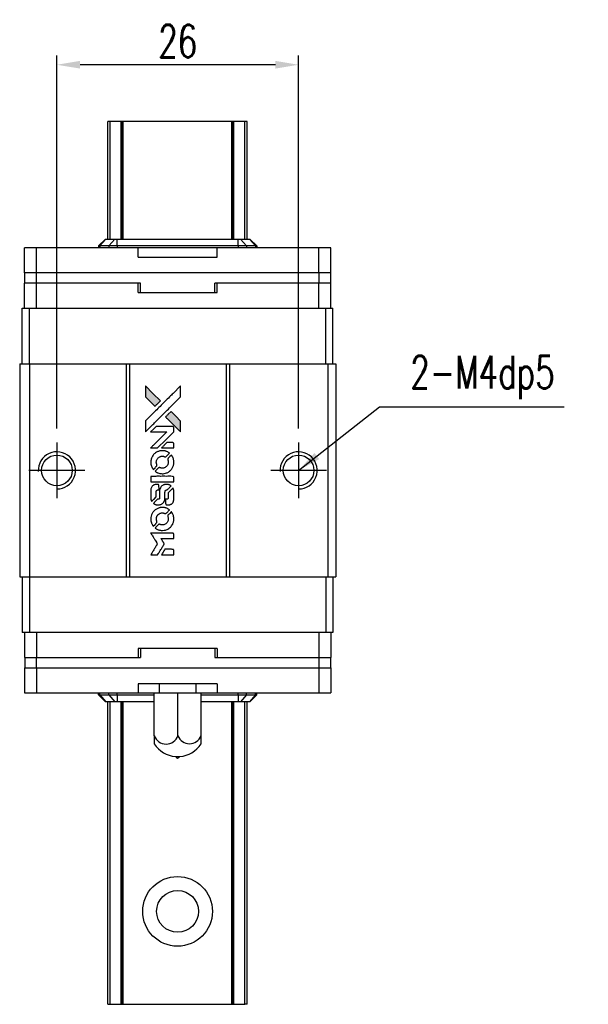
# Model space of a CAD drawing. Header units: millimetres. Extents: x 918 to 1136, y 75 to 247.
# Tile 2 of 3: x 934 to 995, y 141 to 247. Entities that reach past the tile are written whole.
import ezdxf

# ---------------------------------------------------------------- set-up
doc = ezdxf.new("R2010")
doc.units = ezdxf.units.MM
doc.header["$LTSCALE"] = 0.15
doc.layers.get('0').update_dxf_attribs({"linetype": 'CONTINUOUS'})
doc.layers.get('Defpoints').update_dxf_attribs({"linetype": 'CONTINUOUS'})
doc.styles.add('DIM-7', font='SIMPLEX.shx', dxfattribs={"width": 0.7, "bigfont": 'chineset.shx'})
doc.dimstyles.new('CNS', dxfattribs={"dimtxt": 3.5, "dimasz": 2.5, "dimexe": 1, "dimexo": 1.5, "dimgap": 0.09, "dimtad": 0, "dimdsep": 46, "dimtxsty": 'DIM-7', "dimcen": 0.09, "dimclrd": 1, "dimclre": 1, "dimclrt": 4, "dimadec": 0, "dimazin": 0, "dimtfac": 1, "dimtix": 1, "dimtmove": 2, "dimatfit": 3, "dimfxl": 1, "dimtvp": 0.971429, "dimtolj": 1, "dimarcsym": 0})

# ---------------------------------------------------------------- blocks, each defined once
blk = doc.blocks.new('A$C2c6fde5b')
at = {"linetype": 'Continuous'}
h = blk.add_hatch(color=256, dxfattribs=at)
h.dxf.hatch_style = 1
h.paths.add_polyline_path([(0, 18.17), (0, 17.58), (0, 16.99), (0.51, 16.49, 0.000288), (0.71, 16.29, 0.000479), (0.87, 16.13, 0.000013), (1.02, 15.98, 0.197177), (1.02, 15.98, 0.197497), (1.02, 15.98, 0.00004), (1.11, 16.07, 0.000834), (1.2, 16.16, 0.000506), (1.32, 16.27), (1.61, 16.56), (0.8, 17.36)])
h.paths.add_polyline_path([(2.75, 15.42), (2.46, 15.13, 0.000476), (2.35, 15.01, 0.000789), (2.25, 14.92, 0.000035), (2.17, 14.83, 0.19758), (2.17, 14.83, 0.198396), (2.17, 14.83, 0.000019), (2.28, 14.71, 0.000582), (2.41, 14.59, 0.000351), (2.56, 14.43, 0.000108), (3.21, 13.79, 0.000692), (3.53, 13.47, 0.000077), (3.76, 13.24, 0.197527), (3.77, 13.24, 0.410181), (3.77, 13.24, 0.000493), (3.77, 13.36, 0.002424), (3.78, 13.53, 0.000529), (3.78, 13.81), (3.78, 14.39), (3.26, 14.9)])
for points in [[(0.51, 16.49, 0.000288), (0.71, 16.29, 0.000479), (0.87, 16.13, 0.000013), (1.02, 15.98, 0.197177), (1.02, 15.98, 0.197497), (1.02, 15.98, 0.00004), (1.11, 16.07, 0.000836), (1.2, 16.16, 0.000505), (1.32, 16.27), (1.61, 16.56), (0.8, 17.36), (0, 18.17), (0, 17.58), (0, 16.99)], [(0.71, 13.93, -0.000056), (1.06, 14.28, -0.000021), (1.55, 14.77, -0.000021), (2.09, 15.31, -0.000025), (2.59, 15.81), (3.78, 16.99), (3.77, 17.58), (3.77, 18.16), (2.98, 17.37, 0.000274), (2.6, 16.99, 0.000123), (2.1, 16.5, 0.000121), (1.57, 15.97, 0.000165), (1.09, 15.49), (0, 14.4), (0, 13.81), (0, 13.22)], [(2.56, 14.43, 0.000108), (3.21, 13.79, 0.000692), (3.53, 13.47, 0.000077), (3.76, 13.24, 0.197527), (3.77, 13.24, 0.410182), (3.77, 13.24, 0.000493), (3.77, 13.36, 0.002424), (3.78, 13.53, 0.000529), (3.78, 13.81), (3.78, 14.39), (3.26, 14.9), (2.75, 15.42), (2.46, 15.13, 0.000476), (2.35, 15.01, 0.000789), (2.25, 14.92, 0.000035), (2.17, 14.83, 0.19758), (2.17, 14.83, 0.198396), (2.17, 14.83, 0.000019), (2.28, 14.71, 0.000582), (2.41, 14.59, 0.000351)], [(0.94, 11.49), (1.31, 11.49), (2.18, 12.36), (3.05, 13.23), (3.05, 13.47, 0.0008), (3.05, 13.63, 0.010795), (3.04, 13.69, 0.030495), (3.04, 13.72, 0.080372), (3.03, 13.74, 0.03816), (3.02, 13.76, 0.041799), (3, 13.78, 0.042486), (2.99, 13.79, 0.042078), (2.97, 13.8, 0.099276), (2.94, 13.81, 0.003302), (2.81, 13.81, 0.002586), (2.6, 13.81, 0.000204), (2.04, 13.81), (1.14, 13.81), (0.85, 13.52), (0.56, 13.23), (1.43, 13.23), (2.29, 13.22), (1.44, 12.37, 0.000253), (1.11, 12.04, 0.000412), (0.83, 11.77, 0.000041), (0.58, 11.52, 0.041338), (0.57, 11.51), (0.56, 11.49)], [(2.39, 11.49), (3.05, 11.49), (3.05, 11.73), (3.05, 11.98), (3.03, 12.01, 0.03146), (3.02, 12.02, 0.026444), (3.01, 12.03, 0.026444), (3, 12.04, 0.031457), (2.98, 12.05), (2.95, 12.07), (2.63, 12.07), (2.31, 12.07), (2.02, 11.79, 0.000745), (1.91, 11.68, 0.001228), (1.82, 11.58, 0.000087), (1.74, 11.5, 0.195134), (1.74, 11.49, 0.412117), (1.74, 11.49, 0.000048), (1.93, 11.49, 0.00109), (2.14, 11.49, 0.000653)], [(0.58, 9.83, 0.023681), (0.59, 9.72, 0.022402), (0.62, 9.62, 0.021929), (0.66, 9.52, 0.020503), (0.7, 9.42, 0.013745), (0.73, 9.36, 0.009767), (0.77, 9.3, 0.009658), (0.8, 9.24, 0.027804), (0.83, 9.2), (0.84, 9.19), (1.03, 9.37, 0.002053), (1.11, 9.46, 0.006738), (1.17, 9.52, 0.007826), (1.21, 9.56, 0.063909), (1.22, 9.58, 0.061532), (1.23, 9.61, 0.068674), (1.24, 9.65, 0.052072), (1.23, 9.69, 0.019648), (1.21, 9.74, -0.018366), (1.19, 9.8, -0.0288), (1.18, 9.86, -0.029061), (1.17, 9.92, -0.019155), (1.17, 9.99, -0.053809), (1.2, 10.13, -0.058833), (1.25, 10.27, -0.058566), (1.33, 10.38, -0.052525), (1.44, 10.48, -0.044733), (1.53, 10.54, -0.040573), (1.64, 10.58, -0.041123), (1.74, 10.61, -0.04951), (1.85, 10.61, -0.017369), (1.9, 10.6, -0.024255), (1.94, 10.6, -0.023787), (1.98, 10.58, -0.015798), (2.03, 10.57, 0.010631), (2.06, 10.55, 0.033653), (2.08, 10.55, 0.037806), (2.1, 10.55, 0.016307), (2.13, 10.55, 0.068179), (2.18, 10.55, 0.095747), (2.22, 10.57, 0.033418), (2.28, 10.62, 0.002133), (2.43, 10.78, 0.001452), (2.52, 10.87, 0.012393), (2.56, 10.91, 0.020479), (2.58, 10.93, 0.344362), (2.57, 10.94, 0.074287), (2.55, 10.96, 0.005454), (2.49, 11.01, 0.008391), (2.42, 11.05, 0.017097), (2.36, 11.08, 0.027375), (2.24, 11.13, 0.02835), (2.12, 11.17, 0.027723), (1.99, 11.19, 0.023913), (1.86, 11.2, 0.027047), (1.7, 11.19, 0.031685), (1.55, 11.17, 0.032425), (1.4, 11.13, 0.031013), (1.26, 11.07, 0.037914), (1.09, 10.97, 0.040153), (0.95, 10.85, 0.039834), (0.82, 10.71, 0.036173), (0.71, 10.54, 0.040752), (0.64, 10.38, 0.035885), (0.6, 10.2, 0.035491), (0.57, 10.01, 0.037615)], [(1.08, 8.96, 0.018008), (1.14, 8.92, 0.009842), (1.2, 8.88, 0.009807), (1.28, 8.85, 0.015716), (1.34, 8.82, 0.048467), (1.56, 8.75, 0.045841), (1.79, 8.72, 0.046006), (2.03, 8.74, 0.049638), (2.25, 8.8, 0.064819), (2.54, 8.95, 0.06695), (2.78, 9.17, 0.066691), (2.95, 9.45, 0.063505), (3.04, 9.76, 0.03135), (3.05, 9.84, 0.010439), (3.05, 9.96, 0.010391), (3.05, 10.08, 0.032408), (3.04, 10.16, 0.015696), (3.02, 10.25, 0.018095), (3, 10.34, 0.018551), (2.97, 10.42, 0.018352), (2.93, 10.5, 0.015568), (2.9, 10.56, 0.009832), (2.87, 10.62, 0.009795), (2.83, 10.68, 0.023727), (2.8, 10.72), (2.79, 10.73), (2.61, 10.56, 0.001528), (2.5, 10.45, 0.010022), (2.45, 10.4, 0.019586), (2.43, 10.37, 0.061865), (2.41, 10.34, 0.055054), (2.4, 10.31, 0.061607), (2.4, 10.27, 0.048725), (2.4, 10.22, 0.020221), (2.42, 10.16, -0.017722), (2.44, 10.1, -0.02685), (2.45, 10.04, -0.02759), (2.45, 9.99, -0.020233), (2.45, 9.93, -0.04793), (2.44, 9.81, -0.048386), (2.4, 9.69, -0.047866), (2.33, 9.59, -0.044964), (2.25, 9.5, -0.04333), (2.16, 9.42, -0.050921), (2.05, 9.36, -0.051473), (1.94, 9.33, -0.0459), (1.82, 9.32, -0.019014), (1.76, 9.32, -0.024114), (1.71, 9.33, -0.025081), (1.66, 9.34, -0.023892), (1.61, 9.36, 0.008624), (1.57, 9.37, 0.026486), (1.54, 9.38, 0.035074), (1.51, 9.38, 0.02756), (1.49, 9.38, 0.087163), (1.45, 9.37, 0.073291), (1.41, 9.35, 0.028074), (1.35, 9.3, 0.002594), (1.22, 9.17), (1.04, 8.99)], [(1.81, 7.85), (3.05, 7.85), (3.05, 8.1), (3.05, 8.34), (3.03, 8.37, 0.071429), (3.01, 8.39, 0.054799), (2.99, 8.41, 0.053585), (2.96, 8.43, 0.060698), (2.93, 8.44, 0.033975), (2.88, 8.44, 0.000112), (2.25, 8.44, 0.000726), (1.63, 8.44, 0.001084), (1.1, 8.44), (0.57, 8.43), (0.57, 8.14), (0.57, 7.85)], [(0.58, 6.04, 0.018538), (0.58, 6, 0.010695), (0.59, 5.96, 0.01068), (0.6, 5.92, 0.017678), (0.61, 5.88, 0.013849), (0.63, 5.84, 0.011814), (0.64, 5.79, 0.004513), (0.66, 5.75, 0.290035), (0.67, 5.75, 0.196418), (0.67, 5.75, 0.000124), (0.74, 5.82, 0.001477), (0.82, 5.9, 0.000898), (0.92, 6), (1.17, 6.24), (1.17, 6.55, -0.001471), (1.17, 6.79, -0.028714), (1.17, 6.86, -0.097073), (1.19, 6.9, -0.084199), (1.22, 6.93, -0.042698), (1.24, 6.95, -0.053912), (1.26, 6.96, -0.051004), (1.29, 6.97, -0.032967), (1.32, 6.97, 0.00807), (1.33, 6.97, 0.003023), (1.36, 6.97, 0.002994), (1.38, 6.97, 0.003629), (1.4, 6.97), (1.46, 6.98), (1.46, 7.21, 0.001618), (1.45, 7.33, 0.005206), (1.45, 7.4, 0.00535), (1.45, 7.45, 0.060675), (1.45, 7.47, 0.048484), (1.44, 7.48, 0.02389), (1.44, 7.5, 0.022812), (1.43, 7.51, 0.02462), (1.41, 7.52, 0.061781), (1.39, 7.55, 0.080179), (1.35, 7.56, 0.048561), (1.31, 7.57, 0.010021), (1.22, 7.57, 0.016602), (1.11, 7.57, 0.031409), (1.03, 7.55, 0.036474), (0.95, 7.53, 0.03439), (0.88, 7.5, 0.065928), (0.76, 7.42, 0.069066), (0.67, 7.31, 0.065697), (0.61, 7.18, 0.051559), (0.58, 7.02, 0.020904), (0.57, 6.94, 0.000451), (0.57, 6.53, 0.000419), (0.57, 6.12, 0.022759)], [(0.9, 5.5, 0.023289), (0.96, 5.46, 0.026845), (1.01, 5.43, 0.026047), (1.08, 5.41, 0.019751), (1.15, 5.39, 0.013249), (1.19, 5.38, 0.025169), (1.23, 5.37, 0.016532), (1.27, 5.37, 0.002937), (1.35, 5.37, 0.003317), (1.42, 5.37, 0.011808), (1.46, 5.37, 0.01777), (1.49, 5.38, 0.021476), (1.52, 5.38, 0.04325), (1.66, 5.42, 0.045753), (1.78, 5.49, 0.04649), (1.88, 5.57, 0.047672), (1.97, 5.67, 0.025315), (1.99, 5.71, 0.015208), (2.02, 5.76, 0.01512), (2.05, 5.82, 0.022488), (2.07, 5.87, 0.027857), (2.09, 5.95, 0.034138), (2.1, 6.02, 0.014286), (2.1, 6.14, 0.00124), (2.1, 6.43, -0.00103), (2.1, 6.6, -0.002552), (2.1, 6.73, -0.001594), (2.11, 6.83, -0.047676), (2.11, 6.86, -0.085307), (2.13, 6.9, -0.097789), (2.16, 6.93, -0.085947), (2.2, 6.96, -0.051339), (2.26, 6.97, 0.014634), (2.28, 6.97, 0.015028), (2.3, 6.97, 0.014927), (2.31, 6.98, 0.059415), (2.32, 6.98, 0.070595), (2.34, 6.99, 0.00028), (2.55, 7.2, 0.000111), (2.76, 7.41, 0.200239), (2.77, 7.42, 0.268906), (2.76, 7.42, 0.001866), (2.71, 7.45, 0.007532), (2.66, 7.48, 0.017818), (2.62, 7.5, 0.013256), (2.58, 7.52, 0.011636), (2.54, 7.53, 0.011528), (2.49, 7.54, 0.012303), (2.45, 7.56, 0.0423), (2.38, 7.56, 0.013657), (2.27, 7.57, 0.013857), (2.17, 7.56, 0.037428), (2.09, 7.55, 0.014927), (2.04, 7.54, 0.0122), (1.99, 7.52, 0.012518), (1.94, 7.51, 0.023062), (1.9, 7.49, 0.065961), (1.76, 7.4, 0.06055), (1.65, 7.27, 0.059676), (1.57, 7.11, 0.060497), (1.52, 6.94, 0.025683), (1.52, 6.9, 0.001528), (1.52, 6.79, 0.002124), (1.52, 6.65, 0.001173), (1.52, 6.49, -0.000809), (1.52, 6.19, -0.017164), (1.52, 6.1, -0.063931), (1.51, 6.05, -0.108429), (1.49, 6.02, -0.052941), (1.46, 6, -0.063675), (1.44, 5.99, -0.050562), (1.41, 5.98, -0.020337), (1.36, 5.98, 0.009897), (1.34, 5.97, 0.016482), (1.31, 5.97, 0.019019), (1.3, 5.97, 0.06043), (1.28, 5.96, 0.076267), (1.26, 5.94, 0.00054), (1.07, 5.75, 0.000307), (0.87, 5.55, 0.142594), (0.86, 5.53, 0.232419), (0.86, 5.53, 0.022995), (0.87, 5.52, 0.024627), (0.88, 5.51, 0.015407)], [(2.18, 5.47, 0.065483), (2.19, 5.44, 0.053271), (2.21, 5.41, 0.052018), (2.24, 5.39, 0.0556), (2.27, 5.38, 0.036839), (2.29, 5.37, 0.026922), (2.31, 5.37, 0.016905), (2.35, 5.37, 0.004317), (2.4, 5.37, 0.016369), (2.5, 5.37, 0.029936), (2.59, 5.38, 0.03418), (2.67, 5.4, 0.031327), (2.74, 5.43, 0.046935), (2.83, 5.49, 0.054053), (2.91, 5.56, 0.053701), (2.97, 5.64, 0.045364), (3.01, 5.74, 0.032479), (3.03, 5.83, 0.03386), (3.04, 5.92, 0.013578), (3.05, 6.06, 0.001155), (3.05, 6.42, 0.000413), (3.05, 6.73, 0.005008), (3.04, 6.85, 0.013199), (3.04, 6.92, 0.033956), (3.03, 6.97, 0.013909), (3.02, 7.02, 0.010864), (3, 7.07, 0.010938), (2.99, 7.12, 0.028702), (2.97, 7.16), (2.96, 7.18), (2.71, 6.93), (2.45, 6.68), (2.45, 6.39, -0.001504), (2.45, 6.27, -0.00328), (2.45, 6.17, -0.001901), (2.45, 6.1, -0.061333), (2.45, 6.08, -0.063621), (2.44, 6.05, -0.048633), (2.42, 6.03, -0.046769), (2.4, 6.01, -0.047961), (2.37, 5.99, -0.02678), (2.35, 5.98, -0.050957), (2.33, 5.98, -0.029398), (2.3, 5.97, -0.00401), (2.25, 5.97), (2.17, 5.97), (2.17, 5.73, 0.001061), (2.17, 5.59, 0.009147), (2.17, 5.53, 0.020721), (2.17, 5.49, 0.051619)], [(0.58, 3.73, 0.024131), (0.59, 3.62, 0.022344), (0.62, 3.51, 0.021883), (0.66, 3.41, 0.020884), (0.71, 3.3, 0.010669), (0.74, 3.24, 0.010389), (0.77, 3.19, 0.010913), (0.8, 3.13, 0.022227), (0.83, 3.09), (0.84, 3.08), (1.03, 3.27, 0.002452), (1.1, 3.34, 0.003628), (1.16, 3.41, 0.001662), (1.21, 3.46, 0.070159), (1.22, 3.48, 0.047671), (1.23, 3.49, 0.018624), (1.23, 3.5, 0.017921), (1.23, 3.52, 0.018804), (1.23, 3.54, 0.018255), (1.24, 3.56, 0.041312), (1.23, 3.58, 0.037164), (1.23, 3.6, 0.012342), (1.22, 3.62, -0.015101), (1.2, 3.68, -0.035998), (1.18, 3.73, -0.033244), (1.18, 3.78, -0.011249), (1.18, 3.86, -0.004059), (1.18, 3.92, -0.019693), (1.18, 3.96, -0.027943), (1.18, 3.98, -0.014411), (1.19, 4.02, -0.033089), (1.22, 4.1, -0.033887), (1.26, 4.18, -0.034021), (1.31, 4.25, -0.033942), (1.37, 4.32, -0.02816), (1.44, 4.38, -0.035032), (1.5, 4.42, -0.035269), (1.58, 4.46, -0.029196), (1.66, 4.49, -0.037862), (1.76, 4.5, -0.043657), (1.85, 4.51, -0.043064), (1.94, 4.49, -0.035184), (2.04, 4.46, 0.033699), (2.08, 4.45, 0.052815), (2.13, 4.44, 0.059167), (2.16, 4.44, 0.058972), (2.2, 4.45, 0.059208), (2.23, 4.47, 0.021125), (2.26, 4.5, 0.008691), (2.32, 4.56, 0.000851), (2.46, 4.7, 0.001873), (2.53, 4.77, 0.013884), (2.56, 4.8, 0.022355), (2.58, 4.83, 0.341453), (2.58, 4.84, 0.073011), (2.56, 4.85, 0.004587), (2.49, 4.9, 0.00748), (2.42, 4.94, 0.016837), (2.37, 4.97, 0.028606), (2.24, 5.02, 0.031352), (2.11, 5.06, 0.031004), (1.97, 5.09, 0.0268), (1.83, 5.09, 0.026698), (1.67, 5.09, 0.03002), (1.53, 5.06, 0.030357), (1.39, 5.02, 0.028554), (1.25, 4.96, 0.062944), (1, 4.79, 0.062206), (0.79, 4.56, 0.062448), (0.65, 4.29, 0.064355), (0.58, 4, 0.017377), (0.57, 3.94, 0.008369), (0.57, 3.86, 0.008367), (0.57, 3.79, 0.01757)], [(1.08, 2.85, 0.064158), (1.37, 2.7, 0.06356), (1.69, 2.62, 0.064004), (2.01, 2.63, 0.066747), (2.32, 2.72, 0.04321), (2.51, 2.82, 0.044737), (2.68, 2.96, 0.044901), (2.82, 3.12, 0.044184), (2.93, 3.31, 0.026293), (2.99, 3.45, 0.033344), (3.03, 3.59, 0.033227), (3.05, 3.73, 0.025815), (3.05, 3.88, 0.023119), (3.04, 4.03, 0.031044), (3.02, 4.16, 0.031337), (2.98, 4.29, 0.024258), (2.92, 4.42, 0.015622), (2.89, 4.47, 0.008495), (2.86, 4.53, 0.008415), (2.83, 4.58, 0.020814), (2.8, 4.62), (2.78, 4.63), (2.61, 4.45, 0.002843), (2.47, 4.32, 0.033917), (2.42, 4.27, 0.087906), (2.4, 4.22, 0.073302), (2.4, 4.18, 0.022047), (2.4, 4.15, 0.026465), (2.4, 4.13, 0.022233), (2.41, 4.11, 0.009985), (2.42, 4.07, -0.039011), (2.45, 3.96, -0.044398), (2.45, 3.85, -0.045096), (2.44, 3.74, -0.04265), (2.41, 3.63, -0.071154), (2.33, 3.47, -0.068827), (2.2, 3.34, -0.068713), (2.05, 3.26, -0.070507), (1.87, 3.22, -0.028605), (1.8, 3.21, -0.031418), (1.73, 3.22, -0.031044), (1.66, 3.23, -0.02668), (1.59, 3.26, 0.038913), (1.54, 3.27, 0.043732), (1.5, 3.28, 0.047754), (1.46, 3.28, 0.075756), (1.43, 3.27, 0.07294), (1.41, 3.25, 0.003456), (1.36, 3.21, 0.005023), (1.3, 3.15, 0.002422), (1.22, 3.07, 0.000819), (1.15, 3, 0.001349), (1.09, 2.94, 0.0001), (1.04, 2.89, 0.205335), (1.04, 2.89, 0.219821), (1.04, 2.89, 0.002494), (1.05, 2.88, 0.007089), (1.07, 2.87, 0.004494)], [(0.94, 0), (1.31, 0), (1.38, 0.1, -0.000297), (1.42, 0.17, -0.000037), (1.5, 0.3, -0.000043), (1.6, 0.46, -0.000036), (1.71, 0.64, 0.000044), (1.81, 0.81, 0.000063), (1.9, 0.96, 0.000035), (1.98, 1.09, 0.0009), (2, 1.12), (2.03, 1.17), (1.99, 1.24, 0.001175), (1.97, 1.27, 0.000208), (1.92, 1.34, 0.000225), (1.87, 1.43, 0.000203), (1.82, 1.51, -0.000711), (1.77, 1.6, -0.001119), (1.72, 1.67, -0.000263), (1.69, 1.73, -0.04589), (1.68, 1.73, -0.519312), (1.69, 1.74, -0.001914), (1.79, 1.74, -0.003124), (1.95, 1.74, -0.000285), (2.36, 1.74), (3.05, 1.74), (3.05, 1.98, 0.001727), (3.05, 2.15, 0.025279), (3.04, 2.21, 0.073886), (3.04, 2.25, 0.07426), (3.02, 2.28, 0.03264), (3.01, 2.29, 0.01784), (3, 2.3, 0.017712), (2.99, 2.3, 0.026854), (2.98, 2.31), (2.95, 2.32), (1.76, 2.33), (0.56, 2.33), (0.57, 2.31, -0.004595), (0.58, 2.3, -0.00016), (0.6, 2.27, -0.000298), (0.63, 2.23, -0.000208), (0.66, 2.18, 0.000986), (0.75, 2.03, 0.00025), (0.89, 1.8, 0.000268), (1.05, 1.56, 0.000436), (1.18, 1.35, -0.002932), (1.22, 1.28, -0.004718), (1.25, 1.22, -0.001113), (1.29, 1.17, -0.227179), (1.29, 1.16, -0.045982), (1.28, 1.16, -0.000145), (1.24, 1.09, -0.000825), (1.19, 1.01, -0.000517), (1.13, 0.92, 0.000056), (0.94, 0.6, 0.000289), (0.83, 0.43, 0.000481), (0.75, 0.3, 0.000418), (0.67, 0.16), (0.57, 0)], [(2.39, 0), (3.05, 0), (3.05, 0.24, 0.000842), (3.05, 0.39, 0.010591), (3.05, 0.45, 0.028995), (3.04, 0.48, 0.069543), (3.04, 0.51, 0.051063), (3.02, 0.53, 0.039932), (3.01, 0.55, 0.039414), (2.99, 0.56, 0.045845), (2.96, 0.58, 0.094811), (2.94, 0.58, 0.007124), (2.88, 0.58, 0.004713), (2.76, 0.59, 0.000534), (2.51, 0.59), (2.09, 0.59), (2.05, 0.53, 0.000828), (1.94, 0.35, 0.000879), (1.84, 0.18, 0.000048), (1.73, 0.01, 0.137596), (1.73, 0, 0.413028), (1.73, 0, 0.000016), (1.93, 0, 0.000623), (2.14, 0, 0.000374)]]:
    blk.add_lwpolyline(points, format="xyb", close=True)
blk = doc.blocks.new('*D241')
at = {"color": 7, "lineweight": -2}
for p, q in [((938.04, 202.82), (938.04, 242.96)), ((964.04, 202.82), (964.04, 242.96)), ((961.54, 241.96), (940.54, 241.96))]:
    blk.add_line(p, q, dxfattribs=at)
at = {"color": 7}
for points in [[(940.54, 242.38), (940.54, 241.55), (938.04, 241.96)], [(961.54, 242.38), (961.54, 241.55), (964.04, 241.96)]]:
    blk.add_solid(points, dxfattribs=at)
at = {"layer": 'Defpoints', "color": 0}
for p in [(938.04, 241.96), (938.04, 201.32), (964.04, 201.32)]:
    blk.add_point(p, dxfattribs=at)
at = {"color": 7, "insert": (951.04, 244.51), "char_height": 3.5, "attachment_point": 5, "style": 'DIM-7'}
blk.add_mtext('\\A1;26', dxfattribs=at)

msp = doc.modelspace()

# ---------------------------------------------------------------- linework, layer by layer
at = {"color": 7, "linetype": 'Continuous', "lineweight": 25}
for p, q in [((943.772, 235.866), (943.521, 235.866)), ((943.521, 223.206), (943.521, 235.866)), ((943.521, 235.866), (943.521, 235.866)), ((943.521, 223.206), (943.521, 235.866)), ((944.961, 235.866), (943.772, 235.866)), ((943.772, 223.206), (943.772, 235.866)), ((945.046, 235.866), (944.961, 235.866)), ((944.961, 223.206), (944.961, 235.866)), ((945.171, 235.866), (945.046, 235.866)), ((945.046, 223.206), (945.046, 235.866)), ((945.171, 223.206), (945.171, 235.866)), ((956.871, 235.866), (945.171, 235.866)), ((956.871, 223.206), (956.871, 235.866)), ((956.995, 235.866), (956.871, 235.866)), ((957.081, 235.866), (956.995, 235.866)), ((956.995, 223.206), (956.995, 235.866)), ((958.269, 235.866), (957.081, 235.866)), ((957.081, 223.206), (957.081, 235.866)), ((958.269, 223.206), (958.269, 235.866)), ((958.521, 223.206), (958.521, 235.866)), ((958.521, 223.206), (958.521, 235.866)), ((942.531, 222.466), (943.271, 223.206)), ((942.658, 222.466), (943.304, 223.206)), ((943.271, 223.206), (943.304, 223.206)), ((943.304, 223.206), (944.285, 223.206)), ((943.639, 222.466), (944.285, 223.206)), ((944.285, 223.206), (944.512, 223.206)), ((944.512, 222.466), (944.512, 223.206)), ((944.512, 223.206), (957.55, 223.206)), ((957.55, 222.466), (957.55, 223.206)), ((957.55, 223.206), (957.777, 223.206)), ((958.422, 222.466), (957.777, 223.206)), ((957.777, 223.206), (958.758, 223.206)), ((959.403, 222.466), (958.758, 223.206)), ((958.758, 223.206), (958.791, 223.206)), ((959.531, 222.466), (958.791, 223.206)), ((934.556, 219.566), (934.556, 222.266)), ((935.857, 222.266), (934.556, 222.266)), ((935.857, 219.566), (935.857, 222.266)), ((946.781, 222.266), (935.857, 222.266)), ((942.658, 222.466), (942.531, 222.466)), ((942.531, 222.466), (942.531, 222.266)), ((943.639, 222.466), (942.658, 222.466)), ((942.658, 222.466), (942.658, 222.266)), ((944.512, 222.466), (943.639, 222.466)), ((943.639, 222.466), (943.639, 222.266)), ((957.55, 222.466), (944.512, 222.466)), ((944.512, 222.466), (944.512, 222.266)), ((946.781, 221.266), (946.781, 222.266)), ((955.281, 221.266), (955.281, 222.266)), ((966.204, 222.266), (955.281, 222.266)), ((958.422, 222.466), (957.55, 222.466)), ((957.55, 222.466), (957.55, 222.266)), ((958.422, 222.466), (958.422, 222.266)), ((959.403, 222.466), (958.422, 222.466)), ((959.403, 222.466), (959.403, 222.266)), ((959.531, 222.466), (959.403, 222.466)), ((959.531, 222.466), (959.531, 222.266)), ((966.204, 219.566), (966.204, 222.266)), ((967.506, 222.266), (966.204, 222.266)), ((967.506, 219.566), (967.506, 222.266)), ((946.781, 221.266), (955.281, 221.266)), ((935.857, 219.566), (934.556, 219.566)), ((934.592, 218.466), (934.592, 219.566)), ((935.842, 218.466), (935.842, 219.566)), ((966.204, 219.566), (935.857, 219.566)), ((966.231, 219.566), (966.204, 219.566)), ((966.242, 219.566), (966.231, 219.566)), ((966.242, 218.466), (966.242, 219.566)), ((967.492, 219.566), (966.242, 219.566)), ((967.492, 218.466), (967.492, 219.566)), ((967.506, 219.566), (967.492, 219.566)), ((934.556, 215.766), (934.556, 218.466)), ((935.857, 218.466), (934.556, 218.466)), ((935.857, 215.766), (935.857, 218.466)), ((946.781, 218.466), (935.857, 218.466)), ((947.042, 218.466), (946.781, 218.466)), ((946.781, 217.466), (946.781, 218.466)), ((947.042, 217.466), (947.042, 218.466)), ((955.281, 218.466), (955.042, 218.466)), ((955.042, 217.466), (955.042, 218.466)), ((955.281, 217.466), (955.281, 218.466)), ((966.204, 218.466), (955.281, 218.466)), ((966.204, 215.766), (966.204, 218.466)), ((966.231, 218.466), (966.204, 218.466)), ((966.242, 218.466), (966.231, 218.466)), ((967.492, 218.466), (966.242, 218.466)), ((967.506, 218.466), (967.492, 218.466)), ((967.506, 215.766), (967.506, 218.466)), ((946.781, 217.466), (955.281, 217.466)), ((934.321, 209.766), (934.321, 215.766)), ((934.321, 215.766), (935.079, 215.766)), ((935.079, 209.766), (935.079, 215.766)), ((935.079, 215.766), (966.962, 215.766)), ((966.962, 209.766), (966.962, 215.766)), ((966.962, 215.766), (967.721, 215.766)), ((967.721, 209.766), (967.721, 215.766)), ((934.041, 209.766), (934.041, 186.866)), ((934.041, 209.766), (935.091, 209.766)), ((935.091, 209.766), (935.091, 186.866)), ((935.091, 209.766), (945.491, 209.766)), ((945.491, 209.766), (945.491, 186.866)), ((945.491, 209.766), (945.841, 209.766)), ((945.841, 209.766), (945.841, 186.866)), ((945.841, 209.766), (956.241, 209.766)), ((956.241, 209.766), (956.241, 186.866)), ((956.241, 209.766), (956.591, 209.766)), ((956.591, 209.766), (956.591, 186.866)), ((956.591, 209.766), (967.191, 209.766)), ((967.191, 209.766), (967.191, 186.866)), ((967.191, 209.766), (968.041, 209.766)), ((968.041, 209.766), (968.041, 186.866)), ((938.041, 201.316), (938.041, 195.316)), ((964.041, 201.316), (964.041, 195.316)), ((941.041, 198.316), (935.041, 198.316)), ((967.041, 198.316), (961.041, 198.316)), ((934.041, 186.866), (935.091, 186.866)), ((934.321, 186.866), (934.321, 180.866)), ((935.079, 186.866), (935.079, 180.866)), ((935.091, 186.866), (945.491, 186.866)), ((945.491, 186.866), (945.841, 186.866)), ((945.841, 186.866), (956.241, 186.866)), ((956.241, 186.866), (956.591, 186.866)), ((956.591, 186.866), (967.191, 186.866)), ((966.962, 186.866), (966.962, 180.866)), ((967.191, 186.866), (968.041, 186.866)), ((967.721, 186.866), (967.721, 180.866)), ((935.079, 180.866), (934.321, 180.866)), ((934.556, 180.866), (934.556, 178.166)), ((966.962, 180.866), (935.079, 180.866)), ((935.857, 180.866), (935.857, 178.166)), ((966.204, 180.866), (966.204, 178.166)), ((967.721, 180.866), (966.962, 180.866)), ((967.506, 180.866), (967.506, 178.166)), ((946.781, 179.166), (946.781, 178.166)), ((955.28, 179.166), (946.781, 179.166)), ((947.027, 179.166), (947.027, 178.166)), ((955.027, 179.166), (955.027, 178.166)), ((955.28, 179.166), (955.28, 178.166)), ((934.556, 178.166), (934.578, 178.166)), ((934.578, 178.166), (934.578, 177.066)), ((934.578, 178.166), (935.828, 178.166)), ((935.828, 178.166), (935.828, 177.066)), ((935.828, 178.166), (935.829, 178.166)), ((935.829, 178.166), (935.857, 178.166)), ((935.857, 178.166), (946.781, 178.166)), ((946.781, 178.166), (947.027, 178.166)), ((955.027, 178.166), (955.28, 178.166)), ((955.28, 178.166), (966.204, 178.166)), ((966.204, 178.166), (967.506, 178.166)), ((966.228, 178.166), (966.228, 177.066)), ((967.478, 178.166), (967.478, 177.066)), ((934.556, 177.066), (934.556, 174.366)), ((934.556, 177.066), (934.578, 177.066)), ((934.578, 177.066), (935.828, 177.066)), ((935.828, 177.066), (935.829, 177.066)), ((935.829, 177.066), (935.857, 177.066)), ((935.857, 177.066), (935.857, 174.366)), ((935.857, 177.066), (966.204, 177.066)), ((966.204, 177.066), (966.204, 174.366)), ((966.204, 177.066), (967.506, 177.066)), ((967.506, 177.066), (967.506, 174.366)), ((946.781, 175.366), (946.781, 174.366)), ((955.28, 175.366), (946.781, 175.366)), ((949.031, 175.366), (949.031, 174.366)), ((953.031, 174.366), (953.031, 175.366)), ((955.28, 175.366), (955.28, 174.366)), ((934.556, 174.366), (935.857, 174.366)), ((935.857, 174.366), (946.781, 174.366)), ((942.531, 174.166), (942.531, 174.366)), ((942.531, 174.166), (942.658, 174.166)), ((942.531, 174.166), (943.271, 173.426)), ((942.658, 174.166), (942.658, 174.366)), ((942.658, 174.166), (943.639, 174.166)), ((942.658, 174.166), (943.304, 173.426)), ((943.639, 174.166), (943.639, 174.366)), ((943.639, 174.166), (944.512, 174.166)), ((943.639, 174.166), (944.285, 173.426)), ((944.512, 174.166), (944.512, 174.366)), ((944.512, 174.166), (948.513, 174.166)), ((944.512, 174.166), (944.512, 173.426)), ((948.513, 169.748), (948.513, 174.366)), ((948.513, 174.366), (951.065, 174.366)), ((951.065, 169.748), (951.065, 174.366)), ((951.065, 174.366), (953.548, 174.366)), ((953.548, 169.748), (953.548, 174.366)), ((953.548, 174.166), (957.55, 174.166)), ((955.28, 174.366), (966.204, 174.366)), ((957.55, 174.166), (957.55, 174.366)), ((957.55, 174.166), (957.55, 173.426)), ((957.55, 174.166), (958.422, 174.166)), ((958.422, 174.166), (957.776, 173.426)), ((958.422, 174.166), (958.422, 174.366)), ((958.422, 174.166), (959.403, 174.166)), ((959.403, 174.166), (958.757, 173.426)), ((959.531, 174.166), (958.791, 173.426)), ((959.403, 174.166), (959.403, 174.366)), ((959.403, 174.166), (959.531, 174.166)), ((959.531, 174.166), (959.531, 174.366)), ((966.204, 174.366), (967.506, 174.366)), ((943.304, 173.426), (943.271, 173.426)), ((944.285, 173.426), (943.304, 173.426)), ((943.521, 140.866), (943.521, 173.426)), ((943.521, 140.866), (943.521, 173.426)), ((943.772, 140.866), (943.772, 173.426)), ((944.512, 173.426), (944.285, 173.426)), ((948.513, 173.426), (944.512, 173.426)), ((944.961, 140.866), (944.961, 173.426)), ((945.046, 140.866), (945.046, 173.426)), ((945.171, 140.866), (945.171, 173.426)), ((957.55, 173.426), (953.548, 173.426)), ((956.871, 140.866), (956.871, 173.426)), ((956.995, 140.866), (956.995, 173.426)), ((957.081, 140.866), (957.081, 173.426)), ((957.776, 173.426), (957.55, 173.426)), ((958.757, 173.426), (957.776, 173.426)), ((958.269, 140.866), (958.269, 173.426)), ((958.521, 140.866), (958.521, 173.426)), ((958.521, 140.866), (958.521, 173.426)), ((958.791, 173.426), (958.757, 173.426)), ((948.513, 169.748), (948.513, 168.884)), ((953.548, 168.884), (953.548, 169.748)), ((950.798, 167.525), (951.233, 167.525)), ((951.233, 167.525), (951.263, 167.525)), ((943.521, 140.866), (943.772, 140.866)), ((943.521, 140.866), (943.521, 140.866)), ((943.772, 140.866), (944.961, 140.866)), ((944.961, 140.866), (945.046, 140.866)), ((945.046, 140.866), (945.171, 140.866)), ((945.171, 140.866), (956.871, 140.866)), ((956.871, 140.866), (956.995, 140.866)), ((956.995, 140.866), (957.081, 140.866)), ((957.081, 140.866), (958.269, 140.866))]:
    msp.add_line(p, q, dxfattribs=at)
for centre, radius in [((938.041, 198.316), 1.65), ((964.041, 198.316), 1.65), ((951.021, 150.866), 3.75), ((951.021, 150.866), 2.25)]:
    msp.add_circle(centre, radius, dxfattribs=at)
for centre, radius, start, end in [((938.041, 198.316), 2, 270, 182.97385), ((964.041, 198.316), 2, 270, 182.97385), ((949.789, 170.236), 1.366, 200.95956, 339.04044), ((952.306, 170.228), 1.331, 201.12967, 338.87033), ((951.031, 170.516), 3, 212.95998, 265.54803), ((951.031, 170.516), 3, 274.45197, 327.04002), ((951.031, 167.616), 0.25, 201.33333, 270), ((951.031, 167.616), 0.25, 270, 338.66667)]:
    msp.add_arc(centre, radius, start, end, dxfattribs=at)
for points, knots in [([(958.521, 235.866), (958.521, 235.866), (958.497, 235.866), (958.402, 235.866), (958.333, 235.866), (958.269, 235.866)], [0, 0, 0, 0, 0.5, 0.5, 1, 1, 1, 1]), ([(955.281, 222.266), (955.281, 222.266), (955.177, 222.266), (954.746, 222.266), (954.419, 222.266), (953.823, 222.266), (953.608, 222.266), (953.271, 222.266), (953.157, 222.266), (952.921, 222.266), (952.799, 222.266), (952.168, 222.266), (951.6, 222.266), (950.461, 222.266), (949.894, 222.266), (949.263, 222.266), (949.14, 222.266), (948.904, 222.266), (948.791, 222.266), (948.453, 222.266), (948.238, 222.266), (947.642, 222.266), (947.315, 222.266), (946.884, 222.266), (946.781, 222.266), (946.781, 222.266)], [0, 0, 0, 0, 0.125, 0.125, 0.25, 0.25, 0.3125, 0.3125, 0.34375, 0.34375, 0.375, 0.375, 0.5, 0.5, 0.625, 0.625, 0.65625, 0.65625, 0.6875, 0.6875, 0.75, 0.75, 0.875, 0.875, 1, 1, 1, 1]), ([(946.781, 174.366), (946.807, 174.366), (946.862, 174.366), (947.316, 174.366), (947.863, 174.366), (948.318, 174.366), (948.464, 174.366)], [0, 0, 0, 0, 0.2808578, 0.5716231, 0.8623885, 1, 1, 1, 1]), ([(953.598, 174.366), (953.743, 174.366), (954.198, 174.366), (954.745, 174.366), (955.199, 174.366), (955.254, 174.366), (955.281, 174.366)], [0, 0, 0, 0, 0.13756714, 0.42834766, 0.71912786, 1, 1, 1, 1]), ([(958.521, 140.866), (958.521, 140.866), (958.497, 140.866), (958.402, 140.866), (958.333, 140.866), (958.269, 140.866)], [0, 0, 0, 0, 0.5, 0.5, 1, 1, 1, 1])]:
    msp.add_open_spline(points, degree=3, knots=knots, dxfattribs=at)

# ---------------------------------------------------------------- block references
msp.add_blockref('A$C2c6fde5b', (947.567, 189.236))

# ---------------------------------------------------------------- texts
at = {"color": 0, "insert": (976.05, 205.962), "char_height": 3.5, "attachment_point": 7, "style": 'DIM-7'}
msp.add_mtext('\\A1;2-M4dp5', dxfattribs=at)

# ---------------------------------------------------------------- dimensions: what is measured, and where the dimension line sits
at = {"color": 0}
dim = msp.add_linear_dim(base=(938.041, 241.964), p1=(964.041, 201.316), p2=(938.041, 201.316), dimstyle='CNS', override={"dimgap": 0.8, "dimtad": 1, "dimclrd": 7, "dimclre": 7, "dimclrt": 7, "dimadec": 2, "dimazin": 2, "dimtmove": 1}, dxfattribs=at)
dim.commit()
dim.dimension.update_dxf_attribs({"geometry": '*D241', "text_midpoint": (951.041, 244.514)})

# ---------------------------------------------------------------- leaders
at = {"color": 0, "annotation_type": 0, "has_hookline": 1, "hookline_direction": 0, "text_width": 16.567}
msp.add_leader([(964.041, 198.316), (972.75, 205.162), (975.25, 205.162)], dimstyle='CNS', override={"dimgap": 0.8, "dimtad": 1, "dimclrd": 7, "dimclre": 4, "dimadec": 2, "dimazin": 2, "dimtmove": 1}, dxfattribs=at)

doc.saveas('drawing.dxf')
